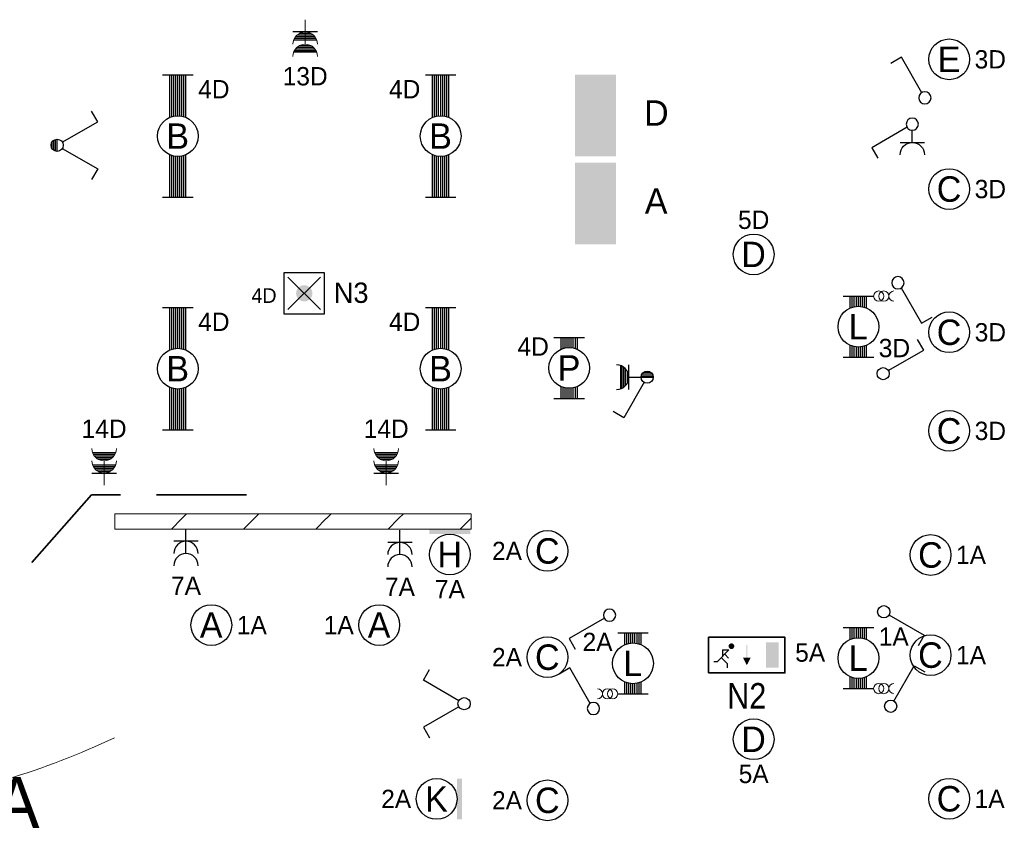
# Model space of a CAD drawing. Header units: millimetres. Extents: x 2866 to 82825, y 5804 to 55791.
# Tile 25 of 28: x 42165 to 51830, y 38277 to 46215. Entities that reach past the tile are written whole.
import ezdxf
from ezdxf.enums import TextEntityAlignment as Align

# ---------------------------------------------------------------- set-up
doc = ezdxf.new("R2010")
doc.units = ezdxf.units.MM
doc.linetypes.add('DGN Style 3', pattern=[1239.87276, 885.6234, -354.24936])
for name, color, linetype, lineweight in [('Level 14', 1, 'Continuous', 0), ('Level 16', 1, 'Continuous', 0), ('Level 18', 1, 'Continuous', 0), ('Level 19', 1, 'Continuous', 0), ('Level 20', 1, 'Continuous', 0), ('Level 52', 1, 'Continuous', 0), ('Level 54', 1, 'Continuous', 0), ('Level 57', 1, 'Continuous', 0)]:
    doc.layers.add(name, color=color, linetype=linetype, lineweight=lineweight)
doc.styles.add('Style-ENGINEERING', font='ENGINEERING.shx')
doc.styles.add('Style-WORKING', font='WORKING.shx')

# ---------------------------------------------------------------- blocks, each defined once
blk = doc.blocks.new('EA7')
at = {"layer": 'Level 18', "color": 3, "linetype": 'Continuous', "lineweight": 25}
blk.add_circle((-2.5, 0), 2, dxfattribs=at)
blk.add_solid([(0, -2), (0, 2), (-0.5, -2), (-0.5, 2)], dxfattribs=at)
at = {"layer": 'Level 18', "color": 1, "linetype": 'Continuous', "lineweight": 18, "style": 'Style-WORKING'}
blk.add_attdef('EA7_1076', text='', height=1.8, dxfattribs=at).set_placement((-2.2, 2.5), align=Align.CENTER)
at = {"layer": 'Level 18', "color": 2, "linetype": 'Continuous', "lineweight": 18, "style": 'Style-WORKING'}
blk.add_attdef('EA7_1075', text='', height=2.5, dxfattribs=at).set_placement((-2.517, 0), align=Align.MIDDLE_CENTER)
at = {"layer": 'Level 18', "color": 1, "linetype": 'Continuous', "lineweight": 18, "style": 'Style-WORKING'}
blk.add_attdef('EA7_1077', text='', height=1.8, dxfattribs=at).set_placement((-5, 0), align=Align.MIDDLE_RIGHT)
blk.add_attdef('EA7_1078', text='', height=1.8, dxfattribs=at).set_placement((-2.2, -2.5), align=Align.TOP_CENTER)
blk = doc.blocks.new('EA9')
at = {"layer": 'Level 18', "color": 3, "linetype": 'Continuous', "lineweight": 25}
blk.add_circle((0, -2.5), 2, dxfattribs=at)
blk.add_solid([(-2, -0.5), (2, -0.5), (-2, 0), (2, 0)], dxfattribs=at)
at = {"layer": 'Level 18', "color": 1, "linetype": 'Continuous', "lineweight": 18, "style": 'Style-WORKING'}
blk.add_attdef('EA9_894', text='', height=1.8, dxfattribs=at).set_placement((-1.9, -2.5), align=Align.MIDDLE_RIGHT)
at = {"layer": 'Level 18', "color": 2, "linetype": 'Continuous', "lineweight": 18, "style": 'Style-WORKING'}
blk.add_attdef('EA9_893', text='', height=2.5, dxfattribs=at).set_placement((-0.017, -2.5), align=Align.MIDDLE_CENTER)
at = {"layer": 'Level 18', "color": 1, "linetype": 'Continuous', "lineweight": 18, "style": 'Style-WORKING'}
blk.add_attdef('EA9_895', text='', height=1.8, dxfattribs=at).set_placement((2.5, -2.5), align=Align.MIDDLE_LEFT)
blk.add_attdef('EA9_896', text='', height=1.8, dxfattribs=at).set_placement((0, -5), align=Align.TOP_CENTER)
blk = doc.blocks.new('EG6')
at = {"layer": 'Level 20', "linetype": 'Continuous', "lineweight": 25}
h = blk.add_hatch(color=2, dxfattribs=at)
edge = h.paths.add_edge_path()
edge.add_arc((-1.50245, 2.62016), 0.28125, 0, 360)
at = {"layer": 'Level 20', "color": 2, "linetype": 'Continuous', "lineweight": 25}
for p, q in [((-2.88, 1.12), (-1.75, 2.25)), ((-2.38, 2.25), (-1.75, 2.25)), ((-2.38, 2.25), (-2.38, 1.62)), ((-3.25, 1.12), (-2.88, 1.12)), ((-1.88, 0.9), (-2.5, 1.5)), ((-1.8, 1.45), (-2.15, 1.85)), ((-1.88, 0.5), (-1.88, 0.9))]:
    blk.add_line(p, q, dxfattribs=at)
at = {"layer": 'Level 20', "color": 4, "linetype": 'Continuous', "lineweight": 35, "flags": 128}
blk.add_lwpolyline([(-3.75, 0), (3.75, 0), (3.75, 2), (3.75, 3.5), (-3.75, 3.5), (-3.75, 0)], close=True, dxfattribs=at)
at = {"layer": 'Level 20', "color": 3, "linetype": 'Continuous', "lineweight": 25}
for points in [[(1.88, 3), (3.12, 3), (1.88, 0.5), (3.12, 0.5)], [(0.05, 2.75), (0.05, 1.5), (-0.05, 2.75), (-0.05, 1.5)]]:
    blk.add_solid(points, dxfattribs=at)
at = {"layer": 'Level 20', "color": 3, "linetype": 'Continuous', "lineweight": 25, "extrusion": (0, 0, -1)}
blk.add_solid([(0, 0.75), (-0.38, 1.5), (0.38, 1.5)], dxfattribs=at)
at = {"layer": 'Level 20', "color": 2, "linetype": 'Continuous', "lineweight": 18, "style": 'Style-WORKING', "width": 0.899993}
for tag, rotation, p in [('EG6_2339', 90, (1.25, 6.2701)), ('EG6_2336', 270, (-1.11, 5.5301)), ('EG6_2334', 90, (-4.85, 1.8701)), ('EG6_2331', 90, (7.35, 1.8701)), ('EG6_2326', 270, (-7.22, 1.50512)), ('EG6_2321', 270, (4.98, 1.1301)), ('EG6_2330', 90, (1.25, -2.0299)), ('EG6_2328', 270, (-1.5, -2.7699))]:
    blk.add_attdef(tag, text='', height=2.50002, rotation=rotation, dxfattribs=at).set_placement(p, align=Align.CENTER)
at = {"layer": 'Level 20', "color": 1, "linetype": 'Continuous', "lineweight": 0, "style": 'Style-WORKING'}
for tag, rotation, p in [('EG6_2337', 90, (0.75, 5.9501)), ('EG6_2340', 270, (-0.61, 5.3501)), ('EG6_2327', 90, (-5.35, 1.8001)), ('EG6_2322', 90, (6.85, 1.8001)), ('EG6_2332', 270, (5.48, 1.50012)), ('EG6_2333', 270, (-6.72, 1.2001)), ('EG6_2324', 90, (0.75, -2.0999)), ('EG6_2329', 270, (-1, -2.6999))]:
    blk.add_attdef(tag, text='', height=1.8, rotation=rotation, dxfattribs=at).set_placement(p, align=Align.CENTER)
at = {"layer": 'Level 20', "color": 2, "linetype": 'Continuous', "lineweight": 18, "style": 'Style-WORKING', "width": 0.900036}
blk.add_attdef('EG6_2335', text='', height=2.4999, dxfattribs=at).set_placement((0.37, 4.5001), align=Align.CENTER)
at = {"layer": 'Level 20', "color": 1, "linetype": 'Continuous', "lineweight": 0, "style": 'Style-WORKING', "width": 0.9}
for tag, p in [('EG6_2338', (0.27, 4.5001)), ('EG6_2323', (0.27, -2.7999))]:
    blk.add_attdef(tag, text='', height=1.8, dxfattribs=at).set_placement(p, align=Align.CENTER)
at = {"layer": 'Level 20', "color": 2, "linetype": 'Continuous', "lineweight": 18, "style": 'Style-WORKING', "width": 0.900036}
for tag, p in [('EG6_2318', (-4, 2.00005)), ('EG6_2317', (9.25, 2.00005))]:
    blk.add_attdef(tag, text='', height=2.4999, dxfattribs=at).set_placement(p, align=Align.MIDDLE_RIGHT)
at = {"layer": 'Level 20', "color": 1, "linetype": 'Continuous', "lineweight": 0, "style": 'Style-WORKING', "width": 0.9}
blk.add_attdef('EG6_2325', text='', height=1.8, dxfattribs=at).set_placement((-4.21, 1.1001), align=Align.RIGHT)
at = {"layer": 'Level 20', "color": 1, "linetype": 'Continuous', "lineweight": 0, "style": 'Style-WORKING'}
blk.add_attdef('EG6_2320', (4.75, 1.1001), '', height=1.8, dxfattribs=at)
at = {"layer": 'Level 20', "color": 2, "linetype": 'Continuous', "lineweight": 18, "style": 'Style-WORKING', "width": 0.900036}
blk.add_attdef('EG6_2319', text='', height=2.4999, dxfattribs=at).set_placement((0.37, -1), align=Align.TOP_CENTER)
blk = doc.blocks.new('EC6')
at = {"layer": 'Level 18', "color": 3, "linetype": 'Continuous', "lineweight": 25}
blk.add_circle((0, 0), 2, dxfattribs=at)
at = {"layer": 'Level 18', "color": 1, "linetype": 'Continuous', "lineweight": 18, "style": 'Style-WORKING'}
blk.add_attdef('EC6_900', text='', height=1.8, dxfattribs=at).set_placement((0.3, 2.5), align=Align.CENTER)
at = {"layer": 'Level 18', "color": 2, "linetype": 'Continuous', "lineweight": 18, "style": 'Style-WORKING'}
blk.add_attdef('EC6_899', text='', height=2.5, dxfattribs=at).set_placement((-0.017, 0), align=Align.MIDDLE_CENTER)
at = {"layer": 'Level 18', "color": 1, "linetype": 'Continuous', "lineweight": 18, "style": 'Style-WORKING'}
blk.add_attdef('EC6_901', text='', height=1.8, dxfattribs=at).set_placement((-1.9, 0), align=Align.MIDDLE_RIGHT)
blk.add_attdef('EC6_903', text='', height=1.8, dxfattribs=at).set_placement((2.5, 0), align=Align.MIDDLE_LEFT)
blk.add_attdef('EC6_902', text='', height=1.8, dxfattribs=at).set_placement((0.3, -2.5), align=Align.TOP_CENTER)
blk = doc.blocks.new('*U19')
at = {"layer": 'Level 18', "color": 3, "linetype": 'Continuous', "lineweight": 0, "extrusion": (0, 0, -1)}
for centre in [(-0.01, 0), (-1.01, 0)]:
    blk.add_circle(centre, 1, dxfattribs=at)
at = {"layer": 'Level 18', "color": 3, "linetype": 'Continuous', "lineweight": 0}
blk.add_arc((-1.99, 0), 1, 270.0063, 89.9937, dxfattribs=at)
blk = doc.blocks.new('EA3')
at = {"layer": 'Level 18', "color": 3, "linetype": 'Continuous', "lineweight": 25}
for p, q in [((-1.5, 3), (1.5, 3)), ((-0.8, 1.82), (-0.8, 3)), ((-0.6, 1.9), (-0.6, 3)), ((-0.4, 1.94), (-0.4, 3)), ((-0.2, 2), (-0.2, 3)), ((0, 2), (0, 3)), ((0.2, 2), (0.2, 3)), ((0.4, 1.94), (0.4, 3)), ((0.6, 1.9), (0.6, 3)), ((0.8, 1.82), (0.8, 3)), ((-0.8, -3), (-0.8, -1.82)), ((-0.6, -3), (-0.6, -1.9)), ((0.6, -3), (0.6, -1.9)), ((0.8, -3), (0.8, -1.82)), ((-0.4, -3), (-0.4, -1.96)), ((-0.2, -3), (-0.2, -2)), ((0, -3), (0, -2)), ((0.2, -3), (0.2, -2)), ((0.4, -3), (0.4, -1.96)), ((-1.5, -3), (1.5, -3))]:
    blk.add_line(p, q, dxfattribs=at)
blk.add_circle((0, -0.005), 2, dxfattribs=at)
at = {"layer": 'Level 18', "color": 1, "linetype": 'Continuous', "lineweight": 0, "style": 'Style-WORKING'}
blk.add_attdef('EA3_6380', text='', height=1.8, dxfattribs=at).set_placement((-2, 3), align=Align.TOP_RIGHT)
blk.add_attdef('EA3_6379', text='', height=1.8, dxfattribs=at).set_placement((2, 3), align=Align.TOP_LEFT)
at = {"layer": 'Level 18', "color": 2, "linetype": 'Continuous', "lineweight": 18, "style": 'Style-WORKING'}
blk.add_attdef('EA3_6376', text='', height=2.5, dxfattribs=at).set_placement((-0.021, -0.01), align=Align.MIDDLE_CENTER)
at = {"layer": 'Level 18', "color": 1, "linetype": 'Continuous', "lineweight": 0, "style": 'Style-WORKING'}
blk.add_attdef('EA3_6377', text='', height=1.8, dxfattribs=at).set_placement((-1.4, -3), align=Align.RIGHT)
blk.add_attdef('EA3_6378', (2, -3), '', height=1.8, dxfattribs=at)
blk = doc.blocks.new('EK6')
at = {"layer": 'Level 19', "color": 3, "linetype": 'Continuous', "lineweight": 25}
for p, q in [((0.3, 0.5), (2.3, 3.98)), ((2.3, 3.98), (3.35, 3.38)), ((1.8, 1.2), (1.8, -1.2)), ((2.45, 1.05), (2.45, -1.05)), ((2.6, 1.12), (2.6, -1.12)), ((0.6, 0), (-0.6, 0)), ((1.8, 0), (0.6, 0)), ((1.95, 0.6), (1.95, -0.6)), ((2.12, 0.82), (2.12, -0.82)), ((2.28, 0.95), (2.28, -0.95)), ((0.58, -0.15), (-0.58, -0.15)), ((0.5, -0.32), (-0.5, -0.32)), ((0.35, -0.48), (-0.35, -0.48))]:
    blk.add_line(p, q, dxfattribs=at)
blk.add_circle((0, 0), 0.6, dxfattribs=at)
blk.add_arc((3, 0), 1.2, 90, 270, dxfattribs=at)
at = {"layer": 'Level 19', "color": 1, "linetype": 'Continuous', "lineweight": 0, "style": 'Style-WORKING'}
blk.add_attdef('EK6_8754', text='', height=1.8, rotation=90, dxfattribs=at).set_placement((2.42, 5), align=Align.MIDDLE_LEFT)
blk.add_attdef('EK6_8753', text='', height=1.8, rotation=270, dxfattribs=at).set_placement((2.42, 4.4), align=Align.MIDDLE_RIGHT)
blk.add_attdef('EK6_8755', text='', height=1.8, rotation=180, dxfattribs=at).set_placement((2.12, 4.5), align=Align.TOP_CENTER)
blk.add_attdef('EK6_8752', text='', height=1.8, dxfattribs=at).set_placement((2.72, 4.5), align=Align.CENTER)
at = {"layer": 'Level 19', "color": 2, "linetype": 'Continuous', "lineweight": 0, "style": 'Style-WORKING'}
blk.add_attdef('EK6_8768', text='', height=1.8, rotation=270, dxfattribs=at).set_placement((4.05, -0.3), align=Align.CENTER)
blk.add_attdef('EK6_8769', text='', height=1.8, rotation=90, dxfattribs=at).set_placement((4.05, 0.3), align=Align.TOP_CENTER)
blk.add_attdef('EK6_8771', text='', height=1.8, rotation=180, dxfattribs=at).set_placement((3.45, 0), align=Align.MIDDLE_RIGHT)
blk.add_attdef('EK6_8770', text='', height=1.8, dxfattribs=at).set_placement((4.05, 0), align=Align.MIDDLE_LEFT)
blk = doc.blocks.new('EM1_1')
at = {"layer": 'Level 14', "color": 3, "linetype": 'Continuous', "lineweight": 25}
for p, q in [((1.2, 1.2), (1.2, -1.2)), ((1.85, 1.05), (1.85, -1.05)), ((2, 1.12), (2, -1.12)), ((3.05, 1.05), (3.05, -1.05)), ((3.2, 1.12), (3.2, -1.12)), ((1.35, 0.6), (1.35, -0.6)), ((1.52, 0.82), (1.52, -0.82)), ((1.68, 0.95), (1.68, -0.95)), ((2.55, 0.6), (2.55, -0.6)), ((2.72, 0.82), (2.72, -0.82)), ((2.88, 0.95), (2.88, -0.95))]:
    blk.add_line(p, q, dxfattribs=at)
at = {"layer": 'Level 14', "color": 3, "linetype": 'Continuous', "lineweight": 0}
blk.add_line((2.4, 0), (0, 0), dxfattribs=at)
for centre in [(2.4, 0), (3.6, 0)]:
    blk.add_arc(centre, 1.2, 90, 270, dxfattribs=at)
at = {"layer": 'Level 14', "color": 2, "linetype": 'Continuous', "lineweight": 0, "style": 'Style-WORKING'}
blk.add_attdef('EM1_1_8777', text='', height=1.8, rotation=90, dxfattribs=at).set_placement((4.65, 0), align=Align.TOP_CENTER)
blk.add_attdef('EM1_1_8776', text='', height=1.8, rotation=270, dxfattribs=at).set_placement((4.65, -0.3), align=Align.CENTER)
blk.add_attdef('EM1_1_8779', text='', height=1.8, rotation=180, dxfattribs=at).set_placement((4.05, 0), align=Align.MIDDLE_RIGHT)
blk.add_attdef('EM1_1_8778', text='', height=1.8, dxfattribs=at).set_placement((4.65, 0), align=Align.MIDDLE_LEFT)
blk = doc.blocks.new('EM1')
at = {"layer": 'Level 16', "color": 3, "linetype": 'Continuous', "lineweight": 25}
for p, q in [((1.2, 1.2), (1.2, -1.2)), ((1.85, 1.05), (1.85, -1.05)), ((2, 1.12), (2, -1.12)), ((3.05, 1.05), (3.05, -1.05)), ((3.2, 1.12), (3.2, -1.12)), ((1.35, 0.6), (1.35, -0.6)), ((1.52, 0.82), (1.52, -0.82)), ((1.68, 0.95), (1.68, -0.95)), ((2.55, 0.6), (2.55, -0.6)), ((2.72, 0.82), (2.72, -0.82)), ((2.88, 0.95), (2.88, -0.95))]:
    blk.add_line(p, q, dxfattribs=at)
at = {"layer": 'Level 16', "color": 3, "linetype": 'Continuous', "lineweight": 0}
blk.add_line((2.4, 0), (0, 0), dxfattribs=at)
for centre in [(2.4, 0), (3.6, 0)]:
    blk.add_arc(centre, 1.2, 90, 270, dxfattribs=at)
at = {"layer": 'Level 16', "color": 2, "linetype": 'Continuous', "lineweight": 0, "style": 'Style-WORKING'}
blk.add_attdef('EM1_8688', text='', height=1.8, rotation=270, dxfattribs=at).set_placement((4.65, -0.3), align=Align.CENTER)
blk.add_attdef('EM1_8689', text='', height=1.8, rotation=90, dxfattribs=at).set_placement((4.65, 0), align=Align.TOP_CENTER)
blk.add_attdef('EM1_8691', text='', height=1.8, rotation=180, dxfattribs=at).set_placement((4.05, 0), align=Align.MIDDLE_RIGHT)
blk.add_attdef('EM1_8690', text='', height=1.8, dxfattribs=at).set_placement((4.65, 0), align=Align.MIDDLE_LEFT)
blk = doc.blocks.new('EL6_2')
at = {"layer": 'Level 16', "color": 3, "linetype": 'Continuous', "lineweight": 25}
for p, q in [((1.2, 1.2), (1.2, -1.2)), ((2.4, 0), (0, 0))]:
    blk.add_line(p, q, dxfattribs=at)
for centre in [(2.405, 0), (3.605, 0)]:
    blk.add_arc(centre, 1.2, 90, 270, dxfattribs=at)
at = {"layer": 'Level 16', "color": 2, "linetype": 'Continuous', "lineweight": 18, "style": 'Style-WORKING'}
blk.add_attdef('EL6_2_6265', text='', height=1.8, rotation=270, dxfattribs=at).set_placement((4.66, -0.3), align=Align.CENTER)
blk.add_attdef('EL6_2_6266', text='', height=1.8, rotation=90, dxfattribs=at).set_placement((4.66, 0), align=Align.TOP_CENTER)
blk.add_attdef('EL6_2_6268', text='', height=1.8, rotation=180, dxfattribs=at).set_placement((4.06, 0), align=Align.MIDDLE_RIGHT)
blk.add_attdef('EL6_2_6267', text='', height=1.8, dxfattribs=at).set_placement((4.66, 0), align=Align.MIDDLE_LEFT)
blk = doc.blocks.new('EH6_1')
at = {"layer": 'Level 19', "color": 3, "linetype": 'Continuous', "lineweight": 25}
for p, q in [((-2.3, 3.98), (-3.36, 3.38)), ((-0.3, 0.5), (-2.3, 3.98)), ((0.3, 0.5), (2.3, 3.98)), ((2.3, 3.98), (3.34, 3.38))]:
    blk.add_line(p, q, dxfattribs=at)
at = {"layer": 'Level 19', "color": 3, "linetype": 'Continuous', "lineweight": 25, "extrusion": (0, 0, -1)}
blk.add_circle((0.005, 0), 0.6, dxfattribs=at)
at = {"layer": 'Level 19', "color": 1, "linetype": 'Continuous', "lineweight": 0, "style": 'Style-WORKING'}
for tag, p in [('EH6_1_6393', (-2.42, 5)), ('EH6_1_6389', (2.42, 5))]:
    blk.add_attdef(tag, text='', height=1.8, rotation=90, dxfattribs=at).set_placement(p, align=Align.MIDDLE_LEFT)
for tag, p in [('EH6_1_6392', (-2.42, 4.4)), ('EH6_1_6388', (2.42, 4.4))]:
    blk.add_attdef(tag, text='', height=1.8, rotation=270, dxfattribs=at).set_placement(p, align=Align.MIDDLE_RIGHT)
for tag, p in [('EH6_1_6394', (-2.72, 4.5)), ('EH6_1_6390', (2.12, 4.5))]:
    blk.add_attdef(tag, text='', height=1.8, rotation=180, dxfattribs=at).set_placement(p, align=Align.TOP_CENTER)
for tag, p in [('EH6_1_6391', (-2.12, 4.5)), ('EH6_1_6387', (2.72, 4.5))]:
    blk.add_attdef(tag, text='', height=1.8, dxfattribs=at).set_placement(p, align=Align.CENTER)
blk = doc.blocks.new('EH0')
at = {"layer": 'Level 19', "color": 3, "linetype": 'Continuous', "lineweight": 25}
for p, q in [((0.3, 0.5), (2.3, 3.98)), ((2.3, 3.98), (3.34, 3.38))]:
    blk.add_line(p, q, dxfattribs=at)
blk.add_circle((-0.005, 0), 0.6, dxfattribs=at)
at = {"layer": 'Level 19', "color": 1, "linetype": 'Continuous', "lineweight": 0, "style": 'Style-WORKING'}
blk.add_attdef('EH0_6284', text='', height=1.8, rotation=270, dxfattribs=at).set_placement((2.42, 4.4), align=Align.MIDDLE_RIGHT)
blk.add_attdef('EH0_6285', text='', height=1.8, rotation=90, dxfattribs=at).set_placement((2.42, 5), align=Align.MIDDLE_LEFT)
blk.add_attdef('EH0_6286', text='', height=1.8, rotation=180, dxfattribs=at).set_placement((2.12, 4.5), align=Align.TOP_CENTER)
blk.add_attdef('EH0_6283', text='', height=1.8, dxfattribs=at).set_placement((2.72, 4.5), align=Align.CENTER)
blk = doc.blocks.new('EK1')
at = {"layer": 'Level 19', "color": 3, "linetype": 'Continuous', "lineweight": 25}
for p, q in [((0.3, 0.5), (2.3, 3.98)), ((2.3, 3.98), (3.34, 3.38)), ((1.8, 1.2), (1.8, -1.2)), ((1.8, 0), (0.6, 0))]:
    blk.add_line(p, q, dxfattribs=at)
blk.add_circle((-0.005, 0), 0.6, dxfattribs=at)
blk.add_arc((2.995, 0), 1.2, 90, 270, dxfattribs=at)
at = {"layer": 'Level 19', "color": 1, "linetype": 'Continuous', "lineweight": 0, "style": 'Style-WORKING'}
blk.add_attdef('EK1_6325', text='', height=1.8, rotation=90, dxfattribs=at).set_placement((2.42, 5), align=Align.MIDDLE_LEFT)
blk.add_attdef('EK1_6324', text='', height=1.8, rotation=270, dxfattribs=at).set_placement((2.42, 4.4), align=Align.MIDDLE_RIGHT)
blk.add_attdef('EK1_6326', text='', height=1.8, rotation=180, dxfattribs=at).set_placement((2.12, 4.5), align=Align.TOP_CENTER)
blk.add_attdef('EK1_6323', text='', height=1.8, dxfattribs=at).set_placement((2.72, 4.5), align=Align.CENTER)
at = {"layer": 'Level 19', "color": 2, "linetype": 'Continuous', "lineweight": 0, "style": 'Style-WORKING'}
blk.add_attdef('EK1_6329', text='', height=1.8, rotation=270, dxfattribs=at).set_placement((4.04, -0.3), align=Align.CENTER)
blk.add_attdef('EK1_6330', text='', height=1.8, rotation=90, dxfattribs=at).set_placement((4.04, 0.3), align=Align.TOP_CENTER)
blk.add_attdef('EK1_6332', text='', height=1.8, rotation=180, dxfattribs=at).set_placement((3.44, 0), align=Align.MIDDLE_RIGHT)
blk.add_attdef('EK1_6331', text='', height=1.8, dxfattribs=at).set_placement((4.04, 0), align=Align.MIDDLE_LEFT)
blk = doc.blocks.new('EH0_2')
at = {"layer": 'Level 19', "color": 3, "linetype": 'Continuous', "lineweight": 25}
for p, q in [((0.3, 0.5), (2.3, 3.98)), ((2.3, 3.98), (3.36, 3.38))]:
    blk.add_line(p, q, dxfattribs=at)
at = {"layer": 'Level 19', "color": 3, "linetype": 'Continuous', "lineweight": 25, "extrusion": (0, 0, -1)}
blk.add_circle((-0.005, 0), 0.6, dxfattribs=at)
at = {"layer": 'Level 19', "color": 1, "linetype": 'Continuous', "lineweight": 0, "style": 'Style-WORKING'}
blk.add_attdef('EH0_2_6401', text='', height=1.8, rotation=90, dxfattribs=at).set_placement((2.42, 5), align=Align.MIDDLE_LEFT)
blk.add_attdef('EH0_2_6400', text='', height=1.8, rotation=270, dxfattribs=at).set_placement((2.42, 4.4), align=Align.MIDDLE_RIGHT)
blk.add_attdef('EH0_2_6402', text='', height=1.8, rotation=180, dxfattribs=at).set_placement((2.12, 4.5), align=Align.TOP_CENTER)
blk.add_attdef('EH0_2_6399', text='', height=1.8, dxfattribs=at).set_placement((2.72, 4.5), align=Align.CENTER)
blk = doc.blocks.new('EI6')
at = {"layer": 'Level 19', "color": 3, "linetype": 'Continuous', "lineweight": 25}
for p, q in [((-2.3, 3.98), (-3.35, 3.38)), ((-0.3, 0.5), (-2.3, 3.98)), ((0.3, 0.5), (2.3, 3.98)), ((2.3, 3.98), (3.35, 3.38)), ((0.6, 0), (-0.6, 0)), ((0.58, -0.15), (-0.58, -0.15)), ((0.5, -0.32), (-0.5, -0.32)), ((0.35, -0.48), (-0.35, -0.48))]:
    blk.add_line(p, q, dxfattribs=at)
blk.add_circle((0, 0), 0.6, dxfattribs=at)
at = {"layer": 'Level 19', "color": 1, "linetype": 'Continuous', "lineweight": 0, "style": 'Style-WORKING'}
for tag, p in [('EI6_8733', (-2.42, 4.4)), ('EI6_8729', (2.42, 4.4))]:
    blk.add_attdef(tag, text='', height=1.8, rotation=270, dxfattribs=at).set_placement(p, align=Align.MIDDLE_RIGHT)
for tag, p in [('EI6_8734', (-2.42, 5)), ('EI6_8730', (2.42, 5))]:
    blk.add_attdef(tag, text='', height=1.8, rotation=90, dxfattribs=at).set_placement(p, align=Align.MIDDLE_LEFT)
for tag, p in [('EI6_8735', (-2.72, 4.5)), ('EI6_8731', (2.12, 4.5))]:
    blk.add_attdef(tag, text='', height=1.8, rotation=180, dxfattribs=at).set_placement(p, align=Align.TOP_CENTER)
for tag, p in [('EI6_8732', (-2.12, 4.5)), ('EI6_8728', (2.72, 4.5))]:
    blk.add_attdef(tag, text='', height=1.8, dxfattribs=at).set_placement(p, align=Align.CENTER)
blk = doc.blocks.new('EA3_1')
at = {"layer": 'Level 18', "color": 3, "linetype": 'Continuous', "lineweight": 25}
for p, q in [((-1.5, 3), (1.5, 3)), ((-0.8, 1.82), (-0.8, 3)), ((-0.6, 1.9), (-0.6, 3)), ((-0.4, 1.95), (-0.4, 3)), ((-0.2, 2), (-0.2, 3)), ((0, 2), (0, 3)), ((0.2, 2), (0.2, 3)), ((0.4, 1.95), (0.4, 3)), ((0.6, 1.9), (0.6, 3)), ((0.8, 1.82), (0.8, 3)), ((-0.8, -3), (-0.8, -1.82)), ((-0.6, -3), (-0.6, -1.9)), ((0.6, -3), (0.6, -1.9)), ((0.8, -3), (0.8, -1.82)), ((-0.4, -3), (-0.4, -1.95)), ((-0.2, -3), (-0.2, -2)), ((0, -3), (0, -2)), ((0.2, -3), (0.2, -2)), ((0.4, -3), (0.4, -1.95)), ((-1.5, -3), (1.5, -3))]:
    blk.add_line(p, q, dxfattribs=at)
blk.add_circle((0, 0), 2, dxfattribs=at)
at = {"layer": 'Level 18', "color": 1, "linetype": 'Continuous', "lineweight": 0, "style": 'Style-WORKING'}
blk.add_attdef('EA3_1_12906', text='', height=1.8, dxfattribs=at).set_placement((-2, 3), align=Align.TOP_RIGHT)
blk.add_attdef('EA3_1_12905', text='', height=1.8, dxfattribs=at).set_placement((2, 3), align=Align.TOP_LEFT)
at = {"layer": 'Level 18', "color": 2, "linetype": 'Continuous', "lineweight": 18, "style": 'Style-WORKING'}
blk.add_attdef('EA3_1_12902', text='', height=2.5, dxfattribs=at).set_placement((-0.017, 0), align=Align.MIDDLE_CENTER)
at = {"layer": 'Level 18', "color": 1, "linetype": 'Continuous', "lineweight": 0, "style": 'Style-WORKING'}
blk.add_attdef('EA3_1_12903', text='', height=1.8, dxfattribs=at).set_placement((-1.4, -3), align=Align.RIGHT)
blk.add_attdef('EA3_1_12904', (2, -3), '', height=1.8, dxfattribs=at)
blk = doc.blocks.new('ET1')
at = {"layer": 'Level 52', "color": 3, "linetype": 'Continuous', "lineweight": 0}
blk.add_solid([(-4, 0), (4, 0), (-4, 4), (4, 4)], dxfattribs=at)
at = {"layer": 'Level 52', "color": 2, "linetype": 'Continuous', "lineweight": 0, "style": 'Style-WORKING'}
for tag, p in [('ET1_2285', (1, 8.9)), ('ET1_2283', (-5, 2.4)), ('ET1_2284', (8, 2.4)), ('ET1_2286', (1, -4.517))]:
    blk.add_attdef(tag, text='', height=2.5, rotation=90, dxfattribs=at).set_placement(p, align=Align.CENTER)
for tag, p in [('ET1_2279', (0.4, 5)), ('ET1_2282', (-8.1, 0)), ('ET1_2281', (8.9, 0)), ('ET1_2280', (0.4, -4))]:
    blk.add_attdef(tag, text='', height=2.5, dxfattribs=at).set_placement(p, align=Align.CENTER)
blk = doc.blocks.new('ED9_1')
at = {"layer": 'Level 20', "linetype": 'Continuous', "lineweight": 35}
h = blk.add_hatch(color=4, dxfattribs=at)
edge = h.paths.add_edge_path()
edge.add_arc((-0.002, 0), 0.8, 0, 360)
at = {"layer": 'Level 20', "color": 3, "linetype": 'Continuous', "lineweight": 25}
for p, q in [((2, 2), (-2, 2)), ((-2, 2), (-2, -2)), ((2, -2), (2, 2)), ((-2, -2), (2, -2))]:
    blk.add_line(p, q, dxfattribs=at)
at = {"layer": 'Level 20', "color": 4, "linetype": 'Continuous', "lineweight": 35}
for p, q in [((-1.6, 1.6), (1.6, -1.6)), ((-1.6, -1.6), (1.6, 1.6))]:
    blk.add_line(p, q, dxfattribs=at)
at = {"layer": 'Level 20', "color": 2, "linetype": 'Continuous', "lineweight": 25, "style": 'Style-WORKING'}
blk.add_attdef('ED9_1_13027', text='', height=2, dxfattribs=at).set_placement((0.34, 2.71), align=Align.CENTER)
at = {"layer": 'Level 20', "color": 1, "linetype": 'Continuous', "lineweight": 18, "style": 'Style-WORKING'}
blk.add_attdef('ED9_1_13024', text='', height=1.44, dxfattribs=at).set_placement((0.01, 2.39), align=Align.CENTER)
at = {"layer": 'Level 20', "color": 2, "linetype": 'Continuous', "lineweight": 25, "style": 'Style-WORKING'}
blk.add_attdef('ED9_1_13025', text='', height=2, dxfattribs=at).set_placement((-2.05, -0.94), align=Align.RIGHT)
blk.add_attdef('ED9_1_13026', (2.89, -0.94), '', height=2, dxfattribs=at)
at = {"layer": 'Level 20', "color": 1, "linetype": 'Continuous', "lineweight": 18, "style": 'Style-WORKING'}
blk.add_attdef('ED9_1_13020', text='', height=1.44, dxfattribs=at).set_placement((-2.24, -0.94), align=Align.RIGHT)
blk.add_attdef('ED9_1_13021', (2.89, -0.94), '', height=1.44, dxfattribs=at)
at = {"layer": 'Level 20', "color": 2, "linetype": 'Continuous', "lineweight": 25, "style": 'Style-WORKING'}
blk.add_attdef('ED9_1_13028', text='', height=2, dxfattribs=at).set_placement((0.007, -2.37), align=Align.TOP_CENTER)
at = {"layer": 'Level 20', "color": 1, "linetype": 'Continuous', "lineweight": 18, "style": 'Style-WORKING'}
blk.add_attdef('ED9_1_13022', text='', height=1.44, dxfattribs=at).set_placement((0.24, -2.54), align=Align.TOP_CENTER)
blk = doc.blocks.new('EA4')
at = {"layer": 'Level 18', "color": 3, "linetype": 'Continuous', "lineweight": 25}
for p, q in [((-1.5, 6), (1.5, 6)), ((-0.8, 1.82), (-0.8, 6)), ((-0.6, 1.9), (-0.6, 6)), ((-0.4, 1.95), (-0.4, 6)), ((-0.2, 2), (-0.2, 6)), ((0, 2), (0, 6)), ((0.2, 2), (0.2, 6)), ((0.4, 1.95), (0.4, 6)), ((0.6, 1.9), (0.6, 6)), ((0.8, 1.82), (0.8, 6)), ((-0.8, -6), (-0.8, -1.82)), ((-0.6, -6), (-0.6, -1.9)), ((0.6, -6), (0.6, -1.9)), ((0.8, -6), (0.8, -1.82)), ((-0.4, -6), (-0.4, -1.95)), ((-0.2, -6), (-0.2, -2)), ((0, -6), (0, -2)), ((0.2, -6), (0.2, -2)), ((0.4, -6), (0.4, -1.95)), ((-1.5, -6), (1.5, -6))]:
    blk.add_line(p, q, dxfattribs=at)
blk.add_circle((0, 0), 2, dxfattribs=at)
at = {"layer": 'Level 18', "color": 1, "linetype": 'Continuous', "lineweight": 0, "style": 'Style-WORKING'}
blk.add_attdef('EA4_13592', text='', height=1.8, dxfattribs=at).set_placement((-1.4, 5.5), align=Align.TOP_RIGHT)
blk.add_attdef('EA4_13591', text='', height=1.8, dxfattribs=at).set_placement((2, 5.5), align=Align.TOP_LEFT)
at = {"layer": 'Level 18', "color": 2, "linetype": 'Continuous', "lineweight": 18, "style": 'Style-WORKING'}
blk.add_attdef('EA4_13588', text='', height=2.4999, dxfattribs=at).set_placement((-0.01669, -0.00005), align=Align.MIDDLE_CENTER)
at = {"layer": 'Level 18', "color": 1, "linetype": 'Continuous', "lineweight": 0, "style": 'Style-WORKING'}
blk.add_attdef('EA4_13589', text='', height=1.8, dxfattribs=at).set_placement((-1.4, -5.5), align=Align.RIGHT)
blk.add_attdef('EA4_13590', (2, -5.5), '', height=1.8, dxfattribs=at)

msp = doc.modelspace()

# ---------------------------------------------------------------- hatches: boundary and pattern name
at = {"layer": 'Level 14', "linetype": 'Continuous', "lineweight": 18}
h = msp.add_hatch(dxfattribs=at)
h.set_pattern_fill('EZ7', color=2, style=0, pattern_type=2)
h.set_pattern_definition([(45, (45175.73, 40609.1), (-709, 6e-14), [1001.26, -1.41])])
h.paths.add_polyline_path([(46597.7, 41364.7), (43097.7, 41364.7), (43097.7, 41214.7), (46597.7, 41214.7)])

# ---------------------------------------------------------------- linework, layer by layer
at = {"layer": 'Level 14', "color": 3, "linetype": 'CONTINUOUS', "lineweight": 0}
for p, q in [((46597.7, 41364.7), (43097.7, 41364.7)), ((43097.7, 41364.7), (43097.7, 41289.7)), ((46597.7, 41364.7), (46597.7, 41289.7)), ((43097.7, 41214.7), (43097.7, 41289.7)), ((46597.7, 41214.7), (46597.7, 41289.7)), ((46597.7, 41214.7), (43097.7, 41214.7))]:
    msp.add_line(p, q, dxfattribs=at)
at = {"layer": 'Level 54', "color": 4, "linetype": 'DGN Style 3', "lineweight": 35}
for p, q in [((42870, 41550.9), (41357.1, 39830)), ((44393.2, 41550.9), (42870, 41550.9))]:
    msp.add_line(p, q, dxfattribs=at)
at = {"layer": 'Level 57', "color": 252, "linetype": 'Continuous', "lineweight": 0, "flags": 128}
msp.add_lwpolyline([(43094.7, 39166.7, -0.038692), (42036.7, 38758.7), (42036.7, 38758.7, 0.11973), (40160.4, 37460.8, -0.038692), (39385.7, 36819.1, -0.014518), (37374.8, 35485.8), (37374.8, 35485.8, -0.050113), (35802.4, 34714, 0.095694), (33450.2, 33281.7), (33450.2, 33281.7, 0.058308), (30666.7, 30085.9), (30666.7, 30085.9, -0.052861), (27968.1, 26918.8), (27968.1, 26918.8, -0.092325), (25715.8, 25458.1), (25715.8, 25458.1, 0.063582), (24432.7, 24726.5, 0.030667), (23482.4, 23915.3), (23482.4, 23915.3, 0.023309), (21260.7, 21906.7)], format="xyb", dxfattribs=at)

# ---------------------------------------------------------------- block references
at = {"layer": 'Level 14', "color": 3, "linetype": 'Continuous', "lineweight": 0, "xscale": 100, "yscale": 100, "zscale": 100, "rotation": 270}
msp.add_blockref('EM1_1', (44967.6, 46214.7), dxfattribs=at).add_auto_attribs({'EM1_1_8777': '13D'})
at = {"layer": 'Level 16', "color": 3, "linetype": 'Continuous', "lineweight": 0}
ref = msp.add_blockref('EM1', (42994.1, 41644.7), dxfattribs=dict(at, xscale=100, yscale=100, zscale=100, rotation=90))
ref.add_attrib('EM1_8688', '14D', dxfattribs={"color": 2, "linetype": 'Continuous', "lineweight": 0, "height": 180, "style": 'Style-WORKING'}).set_placement((42994.1, 42109.7), align=Align.CENTER)
ref = msp.add_blockref('EM1', (45762.9, 41644.7), dxfattribs=dict(at, xscale=100, yscale=100, zscale=100, rotation=90))
ref.add_attrib('EM1_8688', '14D', dxfattribs={"color": 2, "linetype": 'Continuous', "lineweight": 0, "height": 180, "style": 'Style-WORKING'}).set_placement((45762.9, 42109.7), align=Align.CENTER)
at = {"layer": 'Level 16', "color": 3, "linetype": 'Continuous', "lineweight": 25, "xscale": 100, "yscale": 100, "zscale": 100, "rotation": 270}
for p in [(43797.7, 41214.7), (45897.7, 41203.7)]:
    msp.add_blockref('EL6_2', p, dxfattribs=at).add_auto_attribs({'EL6_2_6266': '7A'})
at = {"layer": 'Level 18', "color": 3, "linetype": 'Continuous', "lineweight": 25, "xscale": 100, "yscale": 100, "zscale": 100}
for name, p, values in [('EC6', (51288.6, 45825.6), {'EC6_899': 'E', 'EC6_903': '3D'}), ('EA4', (43717.7, 45072.2), {'EA4_13588': 'B', 'EA4_13591': '4D'}), ('EC6', (51289.3, 44552.2), {'EC6_899': 'C', 'EC6_903': '3D'}), ('EA4', (43717.7, 42788.9), {'EA4_13588': 'B', 'EA4_13591': '4D'}), ('EC6', (51289.3, 43146.2), {'EC6_899': 'C', 'EC6_903': '3D'}), ('EA3_1', (47559.4, 42796), {'EA3_1_12902': 'P', 'EA3_1_12906': '4D'}), ('EC6', (51289.3, 42178.2), {'EC6_899': 'C', 'EC6_903': '3D'}), ('EA9', (46387.7, 41214.7), {'EA9_893': 'H', 'EA9_896': '7A'}), ('EC6', (51106.2, 40960.2), {'EC6_899': 'C', 'EC6_903': '1A'}), ('EC6', (44046.6, 40272.2), {'EC6_899': 'A', 'EC6_903': '1A'}), ('EA3', (48185, 39896.6), {'EA3_6376': 'L', 'EA3_6380': '2A'}), ('EC6', (51106.2, 39977.1), {'EC6_899': 'C', 'EC6_903': '1A'}), ('EA7', (46508.2, 38565.5), {'EA7_1075': 'K', 'EA7_1077': '2A'}), ('EC6', (51288.6, 38567), {'EC6_899': 'C', 'EC6_903': '1A'})]:
    msp.add_blockref(name, p, dxfattribs=at).add_auto_attribs(values)
at = {"layer": 'Level 18', "color": 3, "linetype": 'Continuous', "lineweight": 25}
ref = msp.add_blockref('EA4', (46297.7, 45072.2), dxfattribs=dict(at, xscale=100, yscale=100, zscale=100))
ref.add_attrib('EA4_13588', 'B', dxfattribs={"color": 2, "linetype": 'Continuous', "lineweight": 18, "height": 250, "style": 'Style-WORKING'}).set_placement((46296.1, 45072.2), align=Align.MIDDLE_CENTER)
ref.add_attrib('EA4_13592', '4D', dxfattribs={"color": 1, "linetype": 'Continuous', "lineweight": 0, "height": 180, "style": 'Style-WORKING'}).set_placement((46097.7, 45622.2), align=Align.TOP_RIGHT)
ref = msp.add_blockref('EC6', (49369.9, 43910.6), dxfattribs=dict(at, xscale=100, yscale=100, zscale=100))
ref.add_attrib('EC6_899', 'D', dxfattribs={"color": 2, "linetype": 'Continuous', "lineweight": 18, "height": 250, "style": 'Style-WORKING'}).set_placement((49368.3, 43910.5), align=Align.MIDDLE_CENTER)
ref.add_attrib('EC6_900', '5D', dxfattribs={"color": 1, "linetype": 'Continuous', "lineweight": 18, "height": 180, "style": 'Style-WORKING'}).set_placement((49369.9, 44160.6), align=Align.CENTER)
ref = msp.add_blockref('EA3', (50397.7, 43201.5), dxfattribs=dict(at, xscale=100, yscale=100, zscale=100))
ref.add_attrib('EA3_6376', 'L', dxfattribs={"color": 2, "linetype": 'Continuous', "lineweight": 18, "height": 250, "style": 'Style-WORKING'}).set_placement((50395.6, 43200.5), align=Align.MIDDLE_CENTER)
ref.add_attrib('EA3_6378', '3D', (50597.7, 42901.5), dxfattribs={"color": 1, "linetype": 'Continuous', "lineweight": 0, "height": 180, "style": 'Style-WORKING'})
at = {"layer": 'Level 18', "color": 3, "linetype": 'Continuous', "lineweight": 0, "extrusion": (0, 0, -1), "xscale": 50, "yscale": 50, "zscale": 50}
msp.add_blockref('*U19', (-50647.7, 43501.5), dxfattribs=at)
at = {"layer": 'Level 18', "color": 3, "linetype": 'Continuous', "lineweight": 25}
ref = msp.add_blockref('EA4', (46297.7, 42788.9), dxfattribs=dict(at, xscale=100, yscale=100, zscale=100))
ref.add_attrib('EA4_13588', 'B', dxfattribs={"color": 2, "linetype": 'Continuous', "lineweight": 18, "height": 250, "style": 'Style-WORKING'}).set_placement((46296.1, 42788.9), align=Align.MIDDLE_CENTER)
ref.add_attrib('EA4_13592', '4D', dxfattribs={"color": 1, "linetype": 'Continuous', "lineweight": 0, "height": 180, "style": 'Style-WORKING'}).set_placement((46097.7, 43338.9), align=Align.TOP_RIGHT)
ref = msp.add_blockref('EC6', (47346, 40999.6), dxfattribs=dict(at, xscale=100, yscale=100, zscale=100))
ref.add_attrib('EC6_899', 'C', dxfattribs={"color": 2, "linetype": 'Continuous', "lineweight": 18, "height": 250, "style": 'Style-WORKING'}).set_placement((47344.3, 40999.6), align=Align.MIDDLE_CENTER)
ref.add_attrib('EC6_901', '2A', dxfattribs={"color": 1, "linetype": 'Continuous', "lineweight": 18, "height": 180, "style": 'Style-WORKING'}).set_placement((47096, 40999.6), align=Align.MIDDLE_RIGHT)
ref = msp.add_blockref('EC6', (45694.6, 40272.2), dxfattribs=dict(at, xscale=100, yscale=100, zscale=100))
ref.add_attrib('EC6_899', 'A', dxfattribs={"color": 2, "linetype": 'Continuous', "lineweight": 18, "height": 250, "style": 'Style-WORKING'}).set_placement((45692.9, 40272.2), align=Align.MIDDLE_CENTER)
ref.add_attrib('EC6_901', '1A', dxfattribs={"color": 1, "linetype": 'Continuous', "lineweight": 18, "height": 180, "style": 'Style-WORKING'}).set_placement((45444.6, 40272.2), align=Align.MIDDLE_RIGHT)
ref = msp.add_blockref('EA3', (50397.7, 39948.6), dxfattribs=dict(at, xscale=100, yscale=100, zscale=100))
ref.add_attrib('EA3_6376', 'L', dxfattribs={"color": 2, "linetype": 'Continuous', "lineweight": 18, "height": 250, "style": 'Style-WORKING'}).set_placement((50395.6, 39947.6), align=Align.MIDDLE_CENTER)
ref.add_attrib('EA3_6379', '1A', dxfattribs={"color": 1, "linetype": 'Continuous', "lineweight": 0, "height": 180, "style": 'Style-WORKING'}).set_placement((50597.7, 40248.6), align=Align.TOP_LEFT)
ref = msp.add_blockref('EC6', (47346, 39957), dxfattribs=dict(at, xscale=100, yscale=100, zscale=100))
ref.add_attrib('EC6_899', 'C', dxfattribs={"color": 2, "linetype": 'Continuous', "lineweight": 18, "height": 250, "style": 'Style-WORKING'}).set_placement((47344.3, 39957), align=Align.MIDDLE_CENTER)
ref.add_attrib('EC6_901', '2A', dxfattribs={"color": 1, "linetype": 'Continuous', "lineweight": 18, "height": 180, "style": 'Style-WORKING'}).set_placement((47096, 39957), align=Align.MIDDLE_RIGHT)
at = {"layer": 'Level 18', "color": 3, "linetype": 'Continuous', "lineweight": 0, "extrusion": (0, 0, -1), "xscale": 50, "yscale": 50, "zscale": 50, "rotation": 180}
msp.add_blockref('*U19', (-47935, 39596.6), dxfattribs=at)
at = {"layer": 'Level 18', "color": 3, "linetype": 'Continuous', "lineweight": 0, "xscale": 50, "yscale": 50, "zscale": 50, "rotation": 180}
msp.add_blockref('*U19', (50647.7, 39648.6), dxfattribs=at)
at = {"layer": 'Level 18', "color": 3, "linetype": 'Continuous', "lineweight": 25}
ref = msp.add_blockref('EC6', (49369.9, 39150.9), dxfattribs=dict(at, xscale=100, yscale=100, zscale=100))
ref.add_attrib('EC6_899', 'D', dxfattribs={"color": 2, "linetype": 'Continuous', "lineweight": 18, "height": 250, "style": 'Style-WORKING'}).set_placement((49368.3, 39150.9), align=Align.MIDDLE_CENTER)
ref.add_attrib('EC6_902', '5A', dxfattribs={"color": 1, "linetype": 'Continuous', "lineweight": 18, "height": 180, "style": 'Style-WORKING'}).set_placement((49369.9, 38900.9), align=Align.TOP_CENTER)
ref = msp.add_blockref('EC6', (47346, 38551.8), dxfattribs=dict(at, xscale=100, yscale=100, zscale=100))
ref.add_attrib('EC6_899', 'C', dxfattribs={"color": 2, "linetype": 'Continuous', "lineweight": 18, "height": 250, "style": 'Style-WORKING'}).set_placement((47344.3, 38551.8), align=Align.MIDDLE_CENTER)
ref.add_attrib('EC6_901', '2A', dxfattribs={"color": 1, "linetype": 'Continuous', "lineweight": 18, "height": 180, "style": 'Style-WORKING'}).set_placement((47096, 38551.8), align=Align.MIDDLE_RIGHT)
at = {"layer": 'Level 19', "color": 3, "linetype": 'Continuous', "lineweight": 25, "extrusion": (0, 0, -1), "xscale": 100, "yscale": 100, "zscale": 100}
for p in [(-51050.5, 45447.8), (-47795.9, 39453.5)]:
    msp.add_blockref('EH0', p, dxfattribs=at)
at = {"layer": 'Level 19', "color": 3, "linetype": 'Continuous', "lineweight": 25, "xscale": 100, "yscale": 100, "zscale": 100}
for name, p, rotation in [('EI6', (42533.4, 44981.5), 270), ('EK6', (48324.9, 42705.2), 180), ('EH0', (50646.3, 40402.1), 270)]:
    msp.add_blockref(name, p, dxfattribs=dict(at, rotation=rotation))
at = {"layer": 'Level 19', "color": 3, "linetype": 'Continuous', "lineweight": 25, "extrusion": (0, 0, -1), "xscale": 100, "yscale": 100, "zscale": 100}
for name, p, rotation in [('EK1', (-50927, 45188.4), 270), ('EH0', (-50786.6, 43632.6), 180), ('EH0_2', (-50640.7, 42739.5), 90), ('EH0', (-47955.8, 40368.6), 270), ('EH6_1', (-46527.2, 39499.7), 270)]:
    msp.add_blockref(name, p, dxfattribs=dict(at, rotation=rotation))
at = {"layer": 'Level 19', "color": 3, "linetype": 'Continuous', "lineweight": 25, "xscale": 100, "yscale": 100, "zscale": 100}
msp.add_blockref('EH0', (50715.1, 39475.4), dxfattribs=at)
at = {"layer": 'Level 20', "color": 4, "linetype": 'Continuous', "lineweight": 35}
ref = msp.add_blockref('ED9_1', (44958.7, 43528.6), dxfattribs=dict(at, xscale=100, yscale=100, zscale=100))
ref.add_attrib('ED9_1_13020', '4D', dxfattribs={"color": 1, "linetype": 'Continuous', "lineweight": 18, "height": 144, "style": 'Style-WORKING'}).set_placement((44686.7, 43434.6), align=Align.RIGHT)
ref.add_attrib('ED9_1_13026', 'N3', (45247.7, 43434.6), dxfattribs={"color": 2, "linetype": 'Continuous', "lineweight": 25, "height": 200, "style": 'Style-WORKING'})
at = {"layer": 'Level 20', "color": 2, "linetype": 'Continuous', "lineweight": 25}
ref = msp.add_blockref('EG6', (49302.2, 39802.5), dxfattribs=dict(at, xscale=100, yscale=100, zscale=100))
ref.add_attrib('EG6_2319', 'N2', dxfattribs={"color": 2, "linetype": 'Continuous', "lineweight": 18, "height": 249.99, "style": 'Style-WORKING', "width": 0.900036}).set_placement((49301.7, 39702.5), align=Align.TOP_CENTER)
ref.add_attrib('EG6_2320', '5A', (49777.2, 39912.5), dxfattribs={"color": 1, "linetype": 'Continuous', "lineweight": 0, "height": 180, "style": 'Style-WORKING'})
at = {"layer": 'Level 52', "color": 2, "linetype": 'Continuous', "lineweight": 0}
ref = msp.add_blockref('ET1', (47617.4, 45273.4), dxfattribs=dict(at, xscale=100, yscale=100, zscale=100, rotation=270))
ref.add_attrib('ET1_2285', 'D  ', dxfattribs={"color": 2, "linetype": 'Continuous', "lineweight": 0, "height": 249.99, "style": 'Style-WORKING'}).set_placement((48507.4, 45173.4), align=Align.CENTER)
ref = msp.add_blockref('ET1', (47617.4, 44410.4), dxfattribs=dict(at, xscale=100, yscale=100, zscale=100, rotation=270))
ref.add_attrib('ET1_2285', 'A  ', dxfattribs={"color": 2, "linetype": 'Continuous', "lineweight": 0, "height": 249.99, "style": 'Style-WORKING'}).set_placement((48505.4, 44310.4), align=Align.CENTER)

# ---------------------------------------------------------------- texts
at = {"layer": 'Level 54', "color": 4, "linetype": 'DGN Style 3', "lineweight": 0, "style": 'Style-ENGINEERING'}
msp.add_text('A', height=500, dxfattribs=at).set_placement((41914.1, 38280.8))

doc.saveas('drawing.dxf')
